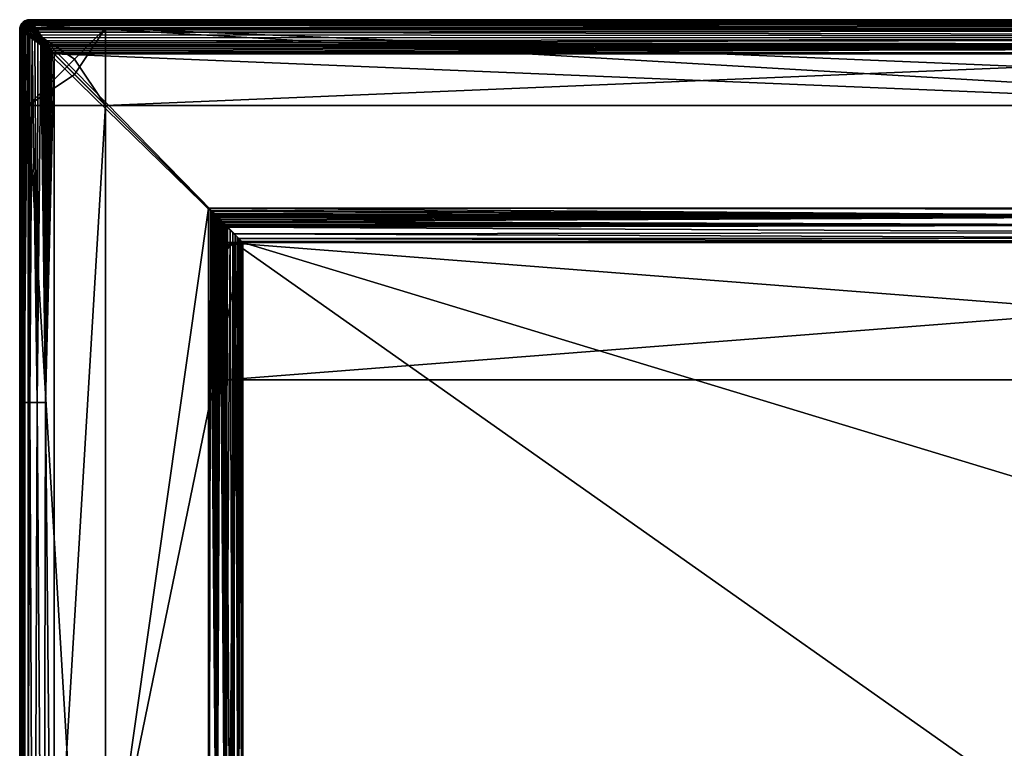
# Model space of a CAD drawing. Header units: millimetres. Extents: x -1150 to 1150, y -862 to -12.
# Tile 6 of 14: x -1150 to -576, y -437 to -12. Entities that reach past the tile are written whole.
import ezdxf

# ---------------------------------------------------------------- set-up
doc = ezdxf.new("R2010")
doc.units = ezdxf.units.MM
doc.header["$MEASUREMENT"] = 0
doc.layers.add('Default', color=7, linetype='Continuous')

msp = doc.modelspace()

# ---------------------------------------------------------------- meshes
at = {"layer": 'Default'}
mesh = msp.add_polyface(dxfattribs=at)
corners = [(-1147, -17.53, -259.95), (-1147.59, -17.53, -259.9), (-1148.15, -17.53, -259.72), (-1148.67, -17.53, -259.45), (-1149.12, -17.53, -259.07), (-1149.49, -17.53, -258.62), (-1149.77, -17.53, -258.1), (-1149.94, -17.53, -257.54), (-1150, -17.53, -256.95), (-1149.94, -16.68, -256.95), (-1149.76, -15.84, -256.95), (-1149.46, -15.04, -256.95), (-1149.05, -14.29, -256.95), (-1148.53, -13.6, -256.95), (-1147.93, -13, -256.95), (-1147.24, -12.49, -256.95), (-1146.49, -12.08, -256.95), (-1145.69, -11.78, -256.95), (-1144.85, -11.59, -256.95), (-1144, -11.53, -256.95), (-1144, -11.59, -257.54), (-1144, -11.76, -258.1), (-1144, -12.04, -258.62), (-1144, -12.41, -259.07), (-1144, -12.87, -259.45), (-1144, -13.39, -259.72), (-1144, -13.95, -259.9), (-1144, -14.53, -259.95), (-1144.59, -14.59, -259.95), (-1145.15, -14.76, -259.95), (-1145.67, -15.04, -259.95), (-1146.12, -15.41, -259.95), (-1146.49, -15.87, -259.95), (-1146.77, -16.39, -259.95), (-1146.94, -16.95, -259.95), (-1147.54, -17.3, -259.9), (-1147.47, -16.77, -259.9), (-1147.31, -16.26, -259.9), (-1147.09, -15.78, -259.9), (-1146.79, -15.33, -259.9), (-1146.43, -14.94, -259.9), (-1146.01, -14.61, -259.9), (-1145.55, -14.34, -259.9), (-1145.05, -14.14, -259.9), (-1144.53, -14.02, -259.9), (-1148.07, -17.26, -259.75), (-1147.99, -16.65, -259.75), (-1147.81, -16.07, -259.75), (-1147.55, -15.51, -259.75), (-1147.2, -15, -259.75), (-1146.79, -14.55, -259.75), (-1146.31, -14.17, -259.75), (-1145.78, -13.86, -259.75), (-1145.21, -13.63, -259.75), (-1144.61, -13.5, -259.75), (-1148.57, -17.23, -259.5), (-1148.47, -16.55, -259.5), (-1148.27, -15.89, -259.5), (-1147.98, -15.27, -259.5), (-1147.59, -14.7, -259.5), (-1147.13, -14.19, -259.5), (-1146.59, -13.76, -259.5), (-1146, -13.41, -259.5), (-1145.36, -13.16, -259.5), (-1144.69, -13.01, -259.5), (-1149.01, -17.2, -259.17), (-1148.9, -16.45, -259.17), (-1148.68, -15.73, -259.17), (-1148.36, -15.05, -259.17), (-1147.94, -14.42, -259.17), (-1147.43, -13.87, -259.17), (-1146.84, -13.4, -259.17), (-1146.19, -13.02, -259.17), (-1145.49, -12.74, -259.17), (-1144.75, -12.57, -259.17), (-1149.38, -17.17, -258.76), (-1149.27, -16.37, -258.76), (-1149.03, -15.6, -258.76), (-1148.69, -14.87, -258.76), (-1148.23, -14.19, -258.76), (-1147.68, -13.6, -258.76), (-1147.05, -13.09, -258.76), (-1146.35, -12.68, -258.76), (-1145.6, -12.38, -258.76), (-1144.81, -12.2, -258.76), (-1149.67, -17.15, -258.29), (-1149.55, -16.31, -258.29), (-1149.3, -15.49, -258.29), (-1148.94, -14.72, -258.29), (-1148.46, -14.01, -258.29), (-1147.88, -13.38, -258.29), (-1147.22, -12.85, -258.29), (-1146.48, -12.42, -258.29), (-1145.68, -12.11, -258.29), (-1144.85, -11.91, -258.29), (-1149.87, -17.14, -257.78), (-1149.75, -16.27, -257.78), (-1149.49, -15.42, -257.78), (-1149.11, -14.62, -257.78), (-1148.62, -13.89, -257.78), (-1148.02, -13.24, -257.78), (-1147.33, -12.68, -257.78), (-1146.57, -12.24, -257.78), (-1145.74, -11.91, -257.78), (-1144.88, -11.72, -257.78), (-1149.97, -17.13, -257.24), (-1149.85, -16.24, -257.24), (-1149.59, -15.38, -257.24), (-1149.2, -14.57, -257.24), (-1148.7, -13.82, -257.24), (-1148.09, -13.16, -257.24), (-1147.39, -12.6, -257.24), (-1146.61, -12.15, -257.24), (-1145.77, -11.82, -257.24), (-1144.9, -11.61, -257.24)]
mesh.append_faces([[corners[k] for k in face] for face in [(34, 0, 35, 35), (106, 105, 9, 9), (36, 45, 46, 46), (46, 37, 36, 36), (56, 45, 55, 55), (3, 55, 2, 2), (3, 65, 55, 55), (3, 4, 65, 65), (65, 4, 75, 75), (55, 66, 56, 56), (76, 85, 86, 86), (86, 77, 76, 76), (96, 85, 95, 95), (7, 95, 6, 6), (7, 105, 95, 95), (7, 8, 105, 105), (105, 8, 9, 9), (106, 9, 10, 10), (107, 10, 11, 11), (108, 11, 12, 12), (109, 12, 13, 13), (110, 13, 14, 14), (111, 14, 15, 15), (112, 15, 16, 16), (113, 16, 17, 17), (114, 17, 18, 18), (19, 114, 18, 18), (19, 20, 114, 114), (114, 20, 104, 104), (95, 106, 96, 96), (103, 94, 93, 93), (93, 102, 103, 103), (83, 94, 84, 84), (23, 84, 22, 22), (23, 74, 84, 84), (23, 24, 74, 74), (74, 24, 64, 64), (84, 73, 83, 83), (63, 54, 53, 53), (53, 62, 63, 63), (44, 28, 43, 43), (44, 27, 28, 28), (44, 26, 27, 27), (44, 54, 26, 26), (26, 54, 25, 25), (25, 54, 64, 64), (24, 25, 64, 64), (2, 45, 1, 1), (2, 55, 45, 45), (4, 5, 75, 75), (75, 5, 85, 85), (85, 5, 6, 6), (95, 85, 6, 6), (20, 21, 104, 104), (104, 21, 94, 94), (94, 21, 22, 22), (84, 94, 22, 22), (28, 29, 43, 43), (43, 29, 42, 42), (43, 54, 44, 44), (52, 41, 51, 51), (51, 62, 52, 52), (50, 41, 40, 40), (31, 40, 30, 30), (31, 39, 40, 40), (31, 32, 39, 39), (39, 32, 38, 38), (40, 49, 50, 50), (48, 37, 47, 47), (47, 58, 48, 48), (46, 57, 47, 47), (56, 67, 57, 57), (66, 77, 67, 67), (29, 30, 42, 42), (42, 30, 41, 41), (41, 30, 40, 40), (32, 33, 38, 38), (38, 33, 37, 37), (37, 33, 34, 34), (36, 34, 35, 35), (36, 37, 34, 34), (65, 76, 66, 66), (39, 48, 49, 49), (49, 58, 59, 59), (59, 50, 49, 49), (69, 58, 68, 68), (68, 79, 69, 69), (67, 58, 57, 57), (77, 68, 67, 67), (87, 78, 77, 77), (107, 106, 10, 10), (97, 86, 96, 96), (108, 107, 11, 11), (107, 96, 106, 106), (109, 108, 12, 12), (108, 97, 107, 107), (110, 109, 13, 13), (109, 98, 108, 108), (111, 110, 14, 14), (110, 99, 109, 109), (112, 111, 15, 15), (111, 100, 110, 110), (113, 112, 16, 16), (112, 101, 111, 111), (114, 113, 17, 17), (113, 102, 112, 112), (114, 103, 113, 113), (43, 52, 53, 53), (51, 60, 61, 61), (61, 70, 71, 71), (71, 62, 61, 61), (81, 70, 80, 80), (80, 91, 81, 81), (79, 70, 69, 69), (89, 78, 88, 88), (88, 99, 89, 89), (0, 1, 35, 35), (35, 1, 45, 45), (87, 98, 88, 88), (60, 69, 70, 70), (63, 72, 73, 73), (64, 73, 74, 74), (72, 81, 82, 82), (82, 73, 72, 72), (92, 81, 91, 91), (91, 102, 92, 92), (90, 101, 91, 91), (89, 80, 79, 79), (99, 90, 89, 89), (36, 35, 45, 45), (46, 47, 37, 37), (56, 46, 45, 45), (55, 65, 66, 66), (76, 75, 85, 85), (86, 87, 77, 77), (96, 86, 85, 85), (95, 105, 106, 106), (103, 104, 94, 94), (93, 92, 102, 102), (83, 93, 94, 94), (84, 74, 73, 73), (63, 64, 54, 54), (53, 52, 62, 62), (43, 53, 54, 54), (52, 42, 41, 41), (51, 61, 62, 62), (50, 51, 41, 41), (40, 39, 49, 49), (48, 38, 37, 37), (47, 57, 58, 58), (46, 56, 57, 57), (56, 66, 67, 67), (66, 76, 77, 77), (65, 75, 76, 76), (39, 38, 48, 48), (49, 48, 58, 58), (59, 60, 50, 50), (69, 59, 58, 58), (68, 78, 79, 79), (67, 68, 58, 58), (77, 78, 68, 68), (87, 88, 78, 78), (97, 87, 86, 86), (107, 97, 96, 96), (108, 98, 97, 97), (109, 99, 98, 98), (110, 100, 99, 99), (111, 101, 100, 100), (112, 102, 101, 101), (113, 103, 102, 102), (114, 104, 103, 103), (43, 42, 52, 52), (51, 50, 60, 60), (61, 60, 70, 70), (71, 72, 62, 62), (81, 71, 70, 70), (80, 90, 91, 91), (79, 80, 70, 70), (89, 79, 78, 78), (88, 98, 99, 99), (87, 97, 98, 98), (60, 59, 69, 69), (63, 62, 72, 72), (64, 63, 73, 73), (72, 71, 81, 81), (82, 83, 73, 73), (92, 82, 81, 81), (91, 101, 102, 102), (90, 100, 101, 101), (89, 90, 80, 80), (99, 100, 90, 90), (83, 82, 92, 92), (83, 92, 93, 93)]])
mesh = msp.add_polyface(dxfattribs=at)
corners = [(-1144, -11.53, 530.05), (-1145.55, -11.74, 530.05), (-1147, -12.34, 530.05), (-1148.24, -13.29, 530.05), (-1149.2, -14.53, 530.05), (-1149.8, -15.98, 530.05), (-1150, -17.53, 530.05), (-1149.92, -17.59, 531.84), (-1149.67, -17.77, 533.69), (-1149.23, -18.07, 535.55), (-1148.6, -18.52, 537.41), (-1147.77, -19.1, 539.23), (-1146.74, -19.82, 540.99), (-1145.53, -20.66, 542.65), (-1144.14, -21.63, 544.19), (-1142.61, -22.71, 545.57), (-1140.94, -23.87, 546.79), (-1139.19, -25.1, 547.81), (-1137.36, -26.38, 548.64), (-1135.5, -27.68, 549.28), (-1133.64, -28.99, 549.71), (-1131.8, -30.28, 549.97), (-1130, -31.53, 550.05), (-1131.26, -29.74, 549.97), (-1132.55, -27.89, 549.71), (-1133.85, -26.03, 549.28), (-1135.15, -24.17, 548.64), (-1136.43, -22.35, 547.81), (-1137.66, -20.59, 546.79), (-1138.82, -18.93, 545.57), (-1139.9, -17.39, 544.19), (-1140.87, -16.01, 542.65), (-1141.72, -14.79, 540.99), (-1142.44, -13.77, 539.23), (-1143.02, -12.94, 537.41), (-1143.46, -12.31, 535.55), (-1143.77, -11.87, 533.69), (-1143.94, -11.61, 531.84), (-1132.55, -29.49, 549.88), (-1144.77, -11.77, 532.67), (-1144.39, -12.29, 535.25), (-1143.77, -13.12, 537.72), (-1142.93, -14.27, 540.06), (-1141.87, -15.71, 542.21), (-1140.61, -17.4, 544.16), (-1139.16, -19.34, 545.87), (-1137.56, -21.49, 547.33), (-1135.8, -23.83, 548.5), (-1133.92, -26.33, 549.36), (-1131.97, -28.92, 549.87), (-1146.39, -12.28, 532.81), (-1145.93, -12.83, 535.51), (-1145.2, -13.71, 538.06), (-1144.2, -14.89, 540.42), (-1142.98, -16.35, 542.56), (-1141.56, -18.03, 544.47), (-1139.95, -19.93, 546.12), (-1138.18, -22.01, 547.5), (-1136.26, -24.25, 548.6), (-1134.22, -26.62, 549.4), (-1132.12, -29.07, 549.89), (-1147.81, -13.23, 532.87), (-1147.29, -13.77, 535.62), (-1146.46, -14.62, 538.2), (-1145.35, -15.77, 540.57), (-1144, -17.16, 542.71), (-1142.43, -18.78, 544.59), (-1140.68, -20.58, 546.21), (-1138.76, -22.55, 547.57), (-1136.7, -24.67, 548.64), (-1134.51, -26.91, 549.42), (-1132.27, -29.21, 549.89), (-1148.89, -14.5, 532.85), (-1148.34, -14.98, 535.57), (-1147.46, -15.77, 538.14), (-1146.29, -16.81, 540.51), (-1144.85, -18.1, 542.65), (-1143.19, -19.59, 544.54), (-1141.33, -21.26, 546.18), (-1139.29, -23.1, 547.54), (-1137.11, -25.08, 548.62), (-1134.79, -27.19, 549.42), (-1132.41, -29.35, 549.89), (-1149.59, -16.03, 532.74), (-1149.06, -16.44, 535.38), (-1148.19, -17.11, 537.89), (-1147.02, -18.03, 540.24), (-1145.57, -19.16, 542.39), (-1143.86, -20.5, 544.32), (-1141.94, -22.01, 546), (-1139.81, -23.7, 547.42), (-1137.52, -25.52, 548.55), (-1135.07, -27.48, 549.38)]
mesh.append_faces([[corners[k] for k in face] for face in [(0, 1, 37, 37), (37, 1, 39, 39), (36, 39, 40, 40), (35, 40, 41, 41), (34, 41, 33, 33), (34, 35, 41, 41), (39, 1, 50, 50), (48, 25, 47, 47), (51, 61, 62, 62), (62, 52, 51, 51), (73, 61, 72, 72), (4, 72, 3, 3), (4, 83, 72, 72), (4, 5, 83, 83), (83, 5, 7, 7), (8, 83, 7, 7), (8, 84, 83, 83), (8, 9, 84, 84), (84, 9, 85, 85), (72, 84, 73, 73), (74, 86, 75, 75), (75, 63, 74, 74), (76, 86, 87, 87), (13, 87, 12, 12), (13, 88, 87, 87), (13, 14, 88, 88), (88, 14, 15, 15), (89, 15, 16, 16), (90, 16, 17, 17), (91, 17, 18, 18), (19, 91, 18, 18), (19, 92, 91, 91), (19, 20, 92, 92), (92, 20, 38, 38), (82, 38, 22, 22), (3, 61, 2, 2), (3, 72, 61, 61), (5, 6, 7, 7), (9, 10, 85, 85), (85, 10, 11, 11), (86, 11, 12, 12), (87, 86, 12, 12), (20, 21, 38, 38), (38, 21, 22, 22), (22, 23, 49, 49), (22, 49, 60, 60), (22, 60, 71, 71), (22, 71, 82, 82), (26, 47, 25, 25), (26, 27, 47, 47), (47, 27, 46, 46), (87, 77, 76, 76), (57, 45, 56, 56), (56, 68, 57, 57), (55, 45, 44, 44), (31, 44, 30, 30), (31, 43, 44, 44), (31, 32, 43, 43), (43, 32, 42, 42), (44, 54, 55, 55), (53, 41, 52, 52), (64, 52, 63, 63), (65, 75, 76, 76), (66, 78, 67, 67), (55, 67, 56, 56), (54, 66, 55, 55), (53, 43, 42, 42), (27, 28, 46, 46), (46, 28, 45, 45), (45, 28, 29, 29), (30, 45, 29, 29), (30, 44, 45, 45), (32, 33, 42, 42), (42, 33, 41, 41), (35, 36, 40, 40), (36, 37, 39, 39), (64, 54, 53, 53), (40, 50, 51, 51), (24, 25, 48, 48), (41, 51, 52, 52), (24, 49, 23, 23), (24, 48, 49, 49), (49, 59, 60, 60), (47, 57, 58, 58), (58, 48, 47, 47), (69, 57, 68, 68), (68, 80, 69, 69), (67, 79, 68, 68), (78, 90, 79, 79), (88, 15, 89, 89), (77, 89, 78, 78), (59, 69, 70, 70), (70, 60, 59, 59), (81, 69, 80, 80), (80, 92, 81, 81), (90, 17, 91, 91), (79, 91, 80, 80), (63, 73, 74, 74), (74, 84, 85, 85), (66, 76, 77, 77), (71, 81, 82, 82), (1, 2, 50, 50), (50, 2, 61, 61), (86, 85, 11, 11), (90, 89, 16, 16), (51, 50, 61, 61), (62, 63, 52, 52), (73, 62, 61, 61), (72, 83, 84, 84), (74, 85, 86, 86), (75, 64, 63, 63), (76, 75, 86, 86), (87, 88, 77, 77), (57, 46, 45, 45), (56, 67, 68, 68), (55, 56, 45, 45), (44, 43, 54, 54), (53, 42, 41, 41), (64, 53, 52, 52), (65, 64, 75, 75), (66, 77, 78, 78), (55, 66, 67, 67), (54, 65, 66, 66), (53, 54, 43, 43), (64, 65, 54, 54), (40, 39, 50, 50), (41, 40, 51, 51), (49, 48, 59, 59), (47, 46, 57, 57), (58, 59, 48, 48), (69, 58, 57, 57), (68, 79, 80, 80), (67, 78, 79, 79), (78, 89, 90, 90), (77, 88, 89, 89), (59, 58, 69, 69), (70, 71, 60, 60), (81, 70, 69, 69), (80, 91, 92, 92), (79, 90, 91, 91), (63, 62, 73, 73), (74, 73, 84, 84), (66, 65, 76, 76), (71, 70, 81, 81), (82, 81, 92, 92), (82, 92, 38, 38)]])
mesh = msp.add_polyface(dxfattribs=at)
corners = [(-1144, -11.53, 530.05), (-1144, -11.53, -256.95), (-1145.85, -11.83, -256.95), (-1147.53, -12.68, -256.95), (-1148.85, -14.01, -256.95), (-1149.71, -15.68, -256.95), (-1150, -17.53, -256.95), (-1150, -17.53, 530.05), (-1149.71, -15.68, 530.05), (-1148.85, -14.01, 530.05), (-1147.53, -12.68, 530.05), (-1145.85, -11.83, 530.05), (-1145.46, -11.72, -24.21), (-1146.93, -12.3, -24.21), (-1148.24, -13.29, -24.21), (-1149.23, -14.6, -24.21), (-1149.82, -16.07, -24.21)]
mesh.append_faces([[corners[k] for k in face] for face in [(11, 0, 12, 12), (13, 12, 2, 2), (3, 13, 2, 2), (3, 14, 13, 13), (3, 4, 14, 14), (14, 4, 15, 15), (9, 15, 8, 8), (9, 14, 15, 15), (9, 10, 14, 14), (14, 10, 13, 13), (13, 10, 11, 11), (12, 13, 11, 11), (0, 1, 12, 12), (12, 1, 2, 2), (4, 5, 15, 15), (15, 5, 16, 16), (8, 16, 7, 7), (8, 15, 16, 16), (5, 6, 16, 16), (16, 6, 7, 7)]])
mesh = msp.add_polyface(dxfattribs=at)
corners = [(1144, -14.53, -259.95), (-1144, -14.53, -259.95), (-1144.59, -14.59, -259.95), (-1145.15, -14.76, -259.95), (-1145.67, -15.04, -259.95), (-1146.12, -15.41, -259.95), (-1146.49, -15.87, -259.95), (-1146.77, -16.39, -259.95), (-1146.94, -16.95, -259.95), (-1147, -17.53, -259.95), (-1147, -760.28, -259.95), (-1146.08, -760.82, -259.95), (-1145.1, -761.21, -259.95), (-1144.06, -761.45, -259.95), (-1143, -761.53, -259.95), (-1027, -761.53, -259.95), (-1025.63, -761.4, -259.95), (-1024.32, -761, -259.95), (-1023.11, -760.36, -259.95), (-1022.05, -759.48, -259.95), (-1021.18, -758.42, -259.95), (-1020.53, -757.21, -259.95), (-1020.13, -755.9, -259.95), (-1020, -754.53, -259.95), (-1020, -141.53, -259.95), (1030, -141.53, -259.95), (1030, -754.53, -259.95), (1030.13, -755.9, -259.95), (1030.53, -757.21, -259.95), (1031.18, -758.42, -259.95), (1032.05, -759.48, -259.95), (1033.11, -760.36, -259.95), (1034.32, -761, -259.95), (1035.63, -761.4, -259.95), (1037, -761.53, -259.95), (1143, -761.53, -259.95), (1144.06, -761.45, -259.95), (1145.1, -761.21, -259.95), (1146.08, -760.82, -259.95), (1147, -760.28, -259.95), (1147, -17.53, -259.95), (1146.94, -16.95, -259.95), (1146.77, -16.39, -259.95), (1146.49, -15.87, -259.95), (1146.12, -15.41, -259.95), (1145.67, -15.04, -259.95), (1145.15, -14.76, -259.95), (1144.59, -14.59, -259.95)]
mesh.append_faces([[corners[k] for k in face] for face in [(9, 24, 1, 1), (8, 1, 7, 7), (8, 9, 1, 1), (2, 3, 1, 1), (1, 3, 4, 4), (5, 1, 4, 4), (5, 6, 1, 1), (1, 6, 7, 7), (9, 10, 24, 24), (24, 10, 23, 23), (23, 10, 18, 18), (22, 18, 21, 21), (22, 23, 18, 18), (10, 11, 18, 18), (18, 11, 17, 17), (17, 11, 12, 12), (16, 12, 13, 13), (15, 13, 14, 14), (15, 16, 13, 13), (16, 17, 12, 12), (19, 20, 18, 18), (18, 20, 21, 21), (24, 25, 1, 1), (1, 25, 0, 0), (0, 25, 40, 40), (41, 0, 40, 40), (41, 42, 0, 0), (0, 42, 43, 43), (44, 0, 43, 43), (44, 45, 0, 0), (0, 45, 46, 46), (47, 0, 46, 46), (40, 25, 39, 39), (39, 25, 26, 26), (31, 26, 27, 27), (28, 31, 27, 27), (28, 29, 31, 31), (31, 29, 30, 30), (34, 35, 33, 33), (33, 35, 37, 37), (32, 37, 38, 38), (31, 38, 39, 39), (26, 31, 39, 39), (32, 33, 37, 37), (35, 36, 37, 37), (38, 31, 32, 32)]])
mesh = msp.add_polyface(dxfattribs=at)
corners = [(-1145, -61.53, -419.95), (-1100, -61.53, -419.95), (-1100, -16.53, -419.95), (-1145, -16.53, -419.95), (-1118.11, -43.42, -419.95)]
mesh.append_faces([[corners[k] for k in face] for face in [(3, 0, 4, 4), (2, 4, 1, 1), (2, 3, 4, 4), (4, 0, 1, 1)]])
mesh = msp.add_polyface(dxfattribs=at)
corners = [(-1145, -16.53, -259.95), (-1145, -61.53, -259.95), (-1145, -61.53, -419.95), (-1145, -16.53, -419.95)]
mesh.append_faces([[corners[k] for k in face] for face in [(1, 2, 0, 0), (0, 2, 3, 3)]])
mesh = msp.add_polyface(dxfattribs=at)
corners = [(-1100, -16.53, -259.95), (-1145, -16.53, -259.95), (-1145, -16.53, -419.95), (-1100, -16.53, -419.95), (-1130, -16.53, -377), (-1115, -16.53, -377)]
mesh.append_faces([[corners[k] for k in face] for face in [(3, 0, 5, 5), (4, 5, 1, 1), (2, 4, 1, 1), (2, 3, 4, 4), (4, 3, 5, 5), (1, 5, 0, 0)]])
mesh = msp.add_polyface(dxfattribs=at)
corners = [(-1145, -61.53, -259.95), (-1145, -16.53, -259.95), (-1100, -16.53, -259.95), (-1100, -61.53, -259.95), (-1118.11, -34.64, -259.95)]
mesh.append_faces([[corners[k] for k in face] for face in [(3, 0, 4, 4), (2, 4, 1, 1), (2, 3, 4, 4), (4, 0, 1, 1)]])
mesh = msp.add_polyface(dxfattribs=at)
corners = [(-1144, -14.53, -259.95), (-1144, -13.61, -259.81), (-1144, -12.77, -259.38), (-1144, -12.11, -258.72), (-1144, -11.68, -257.88), (-1144, -11.53, -256.95), (1144, -11.53, -256.95), (1144, -11.68, -257.88), (1144, -12.11, -258.72), (1144, -12.77, -259.38), (1144, -13.61, -259.81), (1144, -14.53, -259.95), (-467.27, -13.8, -259.86), (-467.27, -13.07, -259.57), (-467.27, -12.41, -259.07), (-467.27, -11.92, -258.42), (-467.27, -11.62, -257.68)]
mesh.append_faces([[corners[k] for k in face] for face in [(11, 0, 12, 12), (10, 12, 13, 13), (9, 13, 14, 14), (8, 14, 15, 15), (7, 15, 16, 16), (6, 16, 5, 5), (6, 7, 16, 16), (5, 16, 4, 4), (4, 16, 15, 15), (3, 15, 14, 14), (2, 14, 13, 13), (1, 13, 12, 12), (0, 1, 12, 12), (2, 3, 14, 14), (3, 4, 15, 15), (7, 8, 15, 15), (8, 9, 14, 14), (9, 10, 13, 13), (10, 11, 12, 12), (13, 1, 2, 2)]])
mesh = msp.add_polyface(dxfattribs=at)
corners = [(1144, -11.53, 530.05), (-1144, -11.53, 530.05), (-1143.93, -11.63, 532), (-1143.73, -11.92, 533.95), (-1143.4, -12.39, 535.84), (-1142.93, -13.06, 537.7), (-1142.35, -13.89, 539.46), (-1141.64, -14.9, 541.16), (-1140.83, -16.06, 542.71), (-1139.9, -17.39, 544.19), (-1138.9, -18.82, 545.48), (-1137.78, -20.42, 546.68), (-1136.64, -22.05, 547.66), (-1135.36, -23.88, 548.52), (-1134.73, -24.77, 548.87), (-1134.06, -25.73, 549.19), (-1133.42, -26.64, 549.44), (-1132.73, -27.63, 549.66), (-1132.09, -28.55, 549.82), (-1131.37, -29.57, 549.95), (-1130.8, -30.39, 550.01), (-1130, -31.53, 550.05), (1130, -31.53, 550.05), (1130.8, -30.39, 550.01), (1131.37, -29.57, 549.95), (1132.09, -28.55, 549.82), (1132.73, -27.63, 549.66), (1133.42, -26.64, 549.44), (1134.06, -25.73, 549.19), (1134.73, -24.77, 548.87), (1135.36, -23.88, 548.52), (1138.9, -18.82, 545.48), (1141.64, -14.9, 541.16), (1143.4, -12.39, 535.84), (455.29, -14.09, 539.83), (455.29, -12.14, 534.93), (455.29, -17.39, 544.19), (455.29, -21.75, 547.49), (455.29, -26.65, 549.44)]
mesh.append_faces([[corners[k] for k in face] for face in [(1, 2, 0, 0), (0, 2, 35, 35), (33, 35, 34, 34), (32, 34, 36, 36), (31, 36, 37, 37), (30, 37, 38, 38), (29, 38, 28, 28), (29, 30, 38, 38), (2, 3, 35, 35), (35, 3, 4, 4), (5, 35, 4, 4), (5, 34, 35, 35), (5, 6, 34, 34), (34, 6, 7, 7), (8, 34, 7, 7), (8, 36, 34, 34), (8, 9, 36, 36), (36, 9, 10, 10), (37, 10, 11, 11), (12, 37, 11, 11), (12, 13, 37, 37), (37, 13, 14, 14), (38, 14, 15, 15), (16, 38, 15, 15), (16, 17, 38, 38), (38, 17, 18, 18), (19, 38, 18, 18), (19, 20, 38, 38), (38, 20, 22, 22), (23, 38, 22, 22), (23, 24, 38, 38), (38, 24, 25, 25), (26, 38, 25, 25), (26, 27, 38, 38), (38, 27, 28, 28), (20, 21, 22, 22), (30, 31, 37, 37), (31, 32, 36, 36), (32, 33, 34, 34), (33, 0, 35, 35), (37, 36, 10, 10), (38, 37, 14, 14)]])
mesh = msp.add_polyface(dxfattribs=at)
corners = [(1144, -11.53, 530.05), (-1144, -11.53, 530.05), (-1144, -11.53, -256.95), (1144, -11.53, -256.95)]
mesh.append_faces([[corners[k] for k in face] for face in [(0, 1, 3, 3), (3, 1, 2, 2)]])
mesh = msp.add_polyface(dxfattribs=at)
corners = [(-1100, -16.53, -259.95), (-1100, -16.53, -304.95), (-1100, -61.53, -304.95), (-1100, -61.53, -259.95), (-1100, -34.64, -286.84)]
mesh.append_faces([[corners[k] for k in face] for face in [(3, 0, 4, 4), (2, 4, 1, 1), (2, 3, 4, 4), (4, 0, 1, 1)]])
mesh = msp.add_polyface(dxfattribs=at)
corners = [(-22.5, -16.53, -304.95), (-1100, -16.53, -304.95), (-1100, -61.53, -304.95), (-22.5, -61.53, -304.95)]
mesh.append_faces([[corners[k] for k in face] for face in [(0, 1, 3, 3), (3, 1, 2, 2)]])
mesh = msp.add_polyface(dxfattribs=at)
corners = [(-22.5, -61.53, -259.95), (-1100, -61.53, -259.95), (-1100, -16.53, -259.95), (-22.5, -16.53, -259.95)]
mesh.append_faces([[corners[k] for k in face] for face in [(0, 1, 3, 3), (3, 1, 2, 2)]])
mesh = msp.add_polyface(dxfattribs=at)
corners = [(-22.5, -16.53, -259.95), (-1100, -16.53, -259.95), (-1100, -16.53, -304.95), (-22.5, -16.53, -304.95)]
mesh.append_faces([[corners[k] for k in face] for face in [(0, 1, 3, 3), (3, 1, 2, 2)]])
mesh = msp.add_polyface(dxfattribs=at)
corners = [(-1100, -61.53, -259.95), (-1100, -16.53, -259.95), (-1100, -16.53, -419.95), (-1100, -61.53, -419.95)]
mesh.append_faces([[corners[k] for k in face] for face in [(1, 2, 0, 0), (0, 2, 3, 3)]])
mesh = msp.add_polyface(dxfattribs=at)
corners = [(-1147, -760.28, -259.95), (-1147.37, -760.01, -259.93), (-1147.73, -759.7, -259.86), (-1148.05, -759.39, -259.76), (-1148.35, -759.04, -259.63), (-1148.62, -758.71, -259.48), (-1148.87, -758.34, -259.3), (-1149.09, -757.99, -259.11), (-1149.29, -757.61, -258.89), (-1149.45, -757.25, -258.68), (-1149.6, -756.86, -258.44), (-1149.9, -755.73, -257.73), (-1150, -754.53, -256.95), (-1150, -17.53, -256.95), (-1149.85, -17.53, -257.88), (-1149.43, -17.53, -258.72), (-1148.76, -17.53, -259.38), (-1147.93, -17.53, -259.81), (-1147, -17.53, -259.95), (-1147.73, -542.36, -259.86), (-1148.47, -542.36, -259.57), (-1149.12, -542.36, -259.07), (-1149.62, -542.36, -258.42), (-1149.91, -542.36, -257.68)]
mesh.append_faces([[corners[k] for k in face] for face in [(18, 0, 19, 19), (17, 19, 20, 20), (16, 20, 21, 21), (15, 21, 22, 22), (14, 22, 23, 23), (13, 23, 12, 12), (13, 14, 23, 23), (0, 1, 19, 19), (19, 1, 2, 2), (3, 19, 2, 2), (3, 20, 19, 19), (3, 4, 20, 20), (20, 4, 5, 5), (6, 20, 5, 5), (6, 21, 20, 20), (6, 7, 21, 21), (21, 7, 8, 8), (9, 21, 8, 8), (9, 22, 21, 21), (9, 10, 22, 22), (22, 10, 23, 23), (23, 10, 11, 11), (12, 23, 11, 11), (14, 15, 22, 22), (15, 16, 21, 21), (16, 17, 20, 20), (17, 18, 19, 19)]])
mesh = msp.add_polyface(dxfattribs=at)
corners = [(-1130, -754.53, 550.05), (-1130, -31.53, 550.05), (-1131.14, -30.73, 550.01), (-1131.96, -30.16, 549.95), (-1132.99, -29.44, 549.82), (-1133.9, -28.8, 549.66), (-1134.89, -28.11, 549.44), (-1135.81, -27.47, 549.19), (-1136.76, -26.8, 548.87), (-1137.65, -26.18, 548.52), (-1139.48, -24.9, 547.66), (-1141.11, -23.76, 546.68), (-1142.72, -22.63, 545.48), (-1144.14, -21.63, 544.19), (-1145.48, -20.7, 542.71), (-1146.63, -19.89, 541.16), (-1147.65, -19.18, 539.46), (-1148.48, -18.6, 537.7), (-1149.62, -17.8, 533.95), (-1150, -17.53, 530.05), (-1150, -754.53, 530.05), (-1149.02, -754.53, 536.23), (-1146.18, -754.53, 541.8), (-1141.76, -754.53, 546.23), (-1136.18, -754.53, 549.07), (-1134.88, -234.88, 549.44), (-1139.78, -234.88, 547.49), (-1144.14, -234.88, 544.19), (-1147.45, -234.88, 539.83), (-1149.4, -234.88, 534.93)]
mesh.append_faces([[corners[k] for k in face] for face in [(24, 0, 25, 25), (26, 25, 9, 9), (10, 26, 9, 9), (10, 11, 26, 26), (26, 11, 12, 12), (27, 12, 13, 13), (14, 27, 13, 13), (14, 28, 27, 27), (14, 15, 28, 28), (28, 15, 16, 16), (17, 28, 16, 16), (17, 29, 28, 28), (17, 18, 29, 29), (29, 18, 19, 19), (20, 29, 19, 19), (20, 21, 29, 29), (29, 21, 28, 28), (28, 21, 22, 22), (27, 22, 23, 23), (26, 23, 24, 24), (25, 26, 24, 24), (0, 1, 25, 25), (25, 1, 2, 2), (3, 25, 2, 2), (3, 4, 25, 25), (25, 4, 5, 5), (6, 25, 5, 5), (6, 7, 25, 25), (25, 7, 8, 8), (9, 25, 8, 8), (12, 27, 26, 26), (26, 27, 23, 23), (27, 28, 22, 22)]])
mesh = msp.add_polyface(dxfattribs=at)
corners = [(-1150, -17.53, 530.05), (-1150, -754.53, 530.05), (-1150, -754.53, -256.95), (-1150, -17.53, -256.95)]
mesh.append_faces([[corners[k] for k in face] for face in [(1, 2, 0, 0), (0, 2, 3, 3)]])
mesh = msp.add_polyface(dxfattribs=at)
corners = [(1050, -121.53, 550.05), (1050, -754.53, 550.05), (1130, -754.53, 550.05), (1130, -31.53, 550.05), (-1130, -31.53, 550.05), (-1130, -754.53, 550.05), (-1040, -754.53, 550.05), (-1040, -121.53, 550.05)]
mesh.append_faces([[corners[k] for k in face] for face in [(1, 2, 0, 0), (0, 2, 3, 3), (4, 0, 3, 3), (4, 7, 0, 0), (4, 5, 7, 7), (7, 5, 6, 6)]])
mesh = msp.add_polyface(dxfattribs=at)
corners = [(-1145, -61.53, -304.95), (-1145, -61.53, -259.95), (-1100, -61.53, -259.95), (-1100, -61.53, -304.95), (-1118.11, -61.53, -278.06)]
mesh.append_faces([[corners[k] for k in face] for face in [(3, 0, 4, 4), (2, 4, 1, 1), (2, 3, 4, 4), (4, 0, 1, 1)]])
mesh = msp.add_polyface(dxfattribs=at)
corners = [(-1145, -811.53, -259.95), (-1145, -61.53, -259.95), (-1100, -61.53, -259.95), (-1100, -811.53, -259.95)]
mesh.append_faces([[corners[k] for k in face] for face in [(0, 1, 3, 3), (3, 1, 2, 2)]])
mesh = msp.add_polyface(dxfattribs=at)
corners = [(-1100, -811.53, -304.95), (-1100, -61.53, -304.95), (-1145, -61.53, -304.95), (-1145, -811.53, -304.95)]
mesh.append_faces([[corners[k] for k in face] for face in [(0, 1, 3, 3), (3, 1, 2, 2)]])
mesh = msp.add_polyface(dxfattribs=at)
corners = [(-1145, -811.53, -304.95), (-1145, -61.53, -304.95), (-1145, -61.53, -259.95), (-1145, -811.53, -259.95)]
mesh.append_faces([[corners[k] for k in face] for face in [(0, 1, 3, 3), (3, 1, 2, 2)]])
mesh = msp.add_polyface(dxfattribs=at)
corners = [(-1145, -61.53, -259.95), (-1100, -61.53, -259.95), (-1100, -61.53, -419.95), (-1145, -61.53, -419.95)]
mesh.append_faces([[corners[k] for k in face] for face in [(1, 2, 0, 0), (0, 2, 3, 3)]])
mesh = msp.add_polyface(dxfattribs=at)
corners = [(-22.5, -61.53, -304.95), (-1100, -61.53, -304.95), (-1100, -61.53, -259.95), (-22.5, -61.53, -259.95)]
mesh.append_faces([[corners[k] for k in face] for face in [(0, 1, 3, 3), (3, 1, 2, 2)]])
mesh = msp.add_polyface(dxfattribs=at)
corners = [(-1100, -811.53, -259.95), (-1100, -61.53, -259.95), (-1100, -61.53, -304.95), (-1100, -811.53, -304.95)]
mesh.append_faces([[corners[k] for k in face] for face in [(0, 1, 3, 3), (3, 1, 2, 2)]])
mesh = msp.add_polyface(dxfattribs=at)
corners = [(-1040, -121.53, 550.05), (-1038.86, -122.68, 550.01), (-1038.04, -123.49, 549.95), (-1037.01, -124.52, 549.82), (-1036.1, -125.44, 549.66), (-1035.11, -126.42, 549.44), (-1034.19, -127.34, 549.19), (-1033.24, -128.29, 548.87), (-1032.35, -129.19, 548.52), (-1031.43, -130.1, 548.12), (-1030.57, -130.96, 547.69), (-1029.71, -131.83, 547.2), (-1028.89, -132.65, 546.68), (-1025.17, -136.37, 543.46), (-1022.35, -139.18, 539.46), (-1020.6, -140.94, 534.9), (-1020, -141.53, 530.05), (1030, -141.53, 530.05), (1030.1, -141.44, 532), (1030.38, -141.15, 533.95), (1030.86, -140.68, 535.84), (1031.52, -140.01, 537.7), (1032.35, -139.18, 539.46), (1033.37, -138.16, 541.16), (1034.52, -137.01, 542.71), (1035.86, -135.68, 544.19), (1037.28, -134.25, 545.48), (1038.89, -132.65, 546.68), (1039.71, -131.83, 547.2), (1040.57, -130.96, 547.69), (1041.43, -130.1, 548.12), (1042.35, -129.19, 548.52), (1043.24, -128.29, 548.87), (1044.19, -127.34, 549.19), (1045.11, -126.42, 549.44), (1046.1, -125.44, 549.66), (1048.04, -123.49, 549.95), (1050, -121.53, 550.05), (-410.92, -126.41, 549.44), (-410.92, -131.31, 547.49), (-410.92, -135.68, 544.19), (-410.92, -138.98, 539.83), (-410.92, -140.93, 534.93)]
mesh.append_faces([[corners[k] for k in face] for face in [(1, 38, 0, 0), (1, 2, 38, 38), (38, 2, 3, 3), (4, 38, 3, 3), (4, 5, 38, 38), (38, 5, 6, 6), (7, 38, 6, 6), (7, 8, 38, 38), (38, 8, 39, 39), (32, 39, 31, 31), (32, 38, 39, 39), (32, 33, 38, 38), (38, 33, 34, 34), (35, 38, 34, 34), (35, 36, 38, 38), (38, 36, 0, 0), (0, 36, 37, 37), (8, 9, 39, 39), (39, 9, 10, 10), (11, 39, 10, 10), (11, 12, 39, 39), (39, 12, 40, 40), (26, 40, 25, 25), (26, 39, 40, 40), (26, 27, 39, 39), (39, 27, 28, 28), (29, 39, 28, 28), (29, 30, 39, 39), (39, 30, 31, 31), (12, 13, 40, 40), (40, 13, 41, 41), (24, 41, 23, 23), (24, 40, 41, 41), (24, 25, 40, 40), (13, 14, 41, 41), (41, 14, 42, 42), (21, 42, 20, 20), (21, 41, 42, 42), (21, 22, 41, 41), (41, 22, 23, 23), (14, 15, 42, 42), (42, 15, 16, 16), (18, 16, 17, 17), (18, 42, 16, 16), (18, 19, 42, 42), (42, 19, 20, 20)]])
mesh = msp.add_polyface(dxfattribs=at)
corners = [(-1040, -121.53, 550.05), (-1040, -754.53, 550.05), (-1033.82, -754.53, 549.07), (-1028.24, -754.53, 546.23), (-1023.82, -754.53, 541.8), (-1020.98, -754.53, 536.23), (-1020, -754.53, 530.05), (-1020, -141.53, 530.05), (-1020.1, -141.44, 532), (-1020.38, -141.15, 533.95), (-1020.86, -140.68, 535.84), (-1021.52, -140.01, 537.7), (-1022.35, -139.18, 539.46), (-1023.37, -138.16, 541.16), (-1024.52, -137.01, 542.71), (-1025.86, -135.68, 544.19), (-1027.28, -134.25, 545.48), (-1028.89, -132.65, 546.68), (-1029.71, -131.83, 547.2), (-1030.57, -130.96, 547.69), (-1031.43, -130.1, 548.12), (-1032.35, -129.19, 548.52), (-1033.24, -128.29, 548.87), (-1034.19, -127.34, 549.19), (-1035.11, -126.42, 549.44), (-1036.1, -125.44, 549.66), (-1037.01, -124.52, 549.82), (-1038.04, -123.49, 549.95), (-1038.86, -122.68, 550.01), (-1035.12, -564.18, 549.44), (-1030.22, -564.18, 547.49), (-1025.86, -564.18, 544.19), (-1022.55, -564.18, 539.83), (-1020.6, -564.18, 534.93)]
mesh.append_faces([[corners[k] for k in face] for face in [(0, 1, 28, 28), (28, 1, 29, 29), (27, 29, 26, 26), (27, 28, 29, 29), (1, 2, 29, 29), (29, 2, 30, 30), (22, 30, 21, 21), (22, 29, 30, 30), (22, 23, 29, 29), (29, 23, 24, 24), (25, 29, 24, 24), (25, 26, 29, 29), (2, 3, 30, 30), (30, 3, 31, 31), (16, 31, 15, 15), (16, 30, 31, 31), (16, 17, 30, 30), (30, 17, 18, 18), (19, 30, 18, 18), (19, 20, 30, 30), (30, 20, 21, 21), (3, 4, 31, 31), (31, 4, 32, 32), (14, 32, 13, 13), (14, 31, 32, 32), (14, 15, 31, 31), (4, 5, 32, 32), (32, 5, 33, 33), (11, 33, 10, 10), (11, 32, 33, 33), (11, 12, 32, 32), (32, 12, 13, 13), (5, 6, 33, 33), (33, 6, 8, 8), (9, 33, 8, 8), (9, 10, 33, 33), (6, 7, 8, 8)]])
mesh = msp.add_polyface(dxfattribs=at)
corners = [(1020, -761.53, -259.95), (1020, -141.53, -259.95), (-1020, -141.53, -259.95), (-1020, -761.53, -259.95), (-1147, -761.53, -259.95), (-1147, -856.53, -259.95), (-1146.96, -856.92, -259.95), (-1146.85, -857.3, -259.95), (-1146.66, -857.65, -259.95), (-1146.41, -857.95, -259.95), (-1146.11, -858.2, -259.95), (-1145.77, -858.38, -259.95), (-1145.39, -858.5, -259.95), (-1145, -858.53, -259.95), (1145, -858.53, -259.95), (1145.39, -858.5, -259.95), (1145.77, -858.38, -259.95), (1146.11, -858.2, -259.95), (1146.41, -857.95, -259.95), (1146.66, -857.65, -259.95), (1146.85, -857.3, -259.95), (1146.96, -856.92, -259.95), (1147, -856.53, -259.95), (1147, -761.53, -259.95)]
mesh.append_faces([[corners[k] for k in face] for face in [(1, 2, 0, 0), (0, 2, 3, 3), (14, 3, 13, 13), (14, 0, 3, 3), (14, 22, 0, 0), (14, 21, 22, 22), (14, 20, 21, 21), (14, 19, 20, 20), (14, 18, 19, 19), (14, 17, 18, 18), (14, 16, 17, 17), (14, 15, 16, 16), (4, 5, 3, 3), (3, 5, 13, 13), (13, 5, 6, 6), (7, 13, 6, 6), (7, 8, 13, 13), (13, 8, 9, 9), (10, 13, 9, 9), (10, 11, 13, 13), (13, 11, 12, 12), (22, 23, 0, 0)]])
mesh = msp.add_polyface(dxfattribs=at)
corners = [(1130, -841.53, -129.95), (-1130, -841.53, -129.95), (-1130, -761.53, -129.95), (-1020, -761.53, -129.95), (-1020, -141.53, -129.95), (1020, -141.53, -129.95), (1020, -764.53, -129.95), (1130, -764.53, -129.95)]
mesh.append_faces([[corners[k] for k in face] for face in [(7, 0, 6, 6), (6, 0, 1, 1), (3, 1, 2, 2), (3, 6, 1, 1), (3, 5, 6, 6), (3, 4, 5, 5)]])
mesh = msp.add_polyface(dxfattribs=at)
corners = [(-1030, -141.53, 240.05), (-1030, -221.53, 240.05), (-1030, -221.53, 0.05), (-1030, -141.53, 0.05)]
mesh.append_faces([[corners[k] for k in face] for face in [(1, 2, 0, 0), (0, 2, 3, 3)]])
mesh = msp.add_polyface(dxfattribs=at)
corners = [(0, -141.53, 0.05), (-1030, -141.53, 0.05), (-1030, -221.53, 0.05), (0, -221.53, 0.05)]
mesh.append_faces([[corners[k] for k in face] for face in [(0, 1, 3, 3), (3, 1, 2, 2)]])
mesh = msp.add_polyface(dxfattribs=at)
corners = [(0, -221.53, 240.05), (-1030, -221.53, 240.05), (-1030, -141.53, 240.05), (0, -141.53, 240.05)]
mesh.append_faces([[corners[k] for k in face] for face in [(0, 1, 3, 3), (3, 1, 2, 2)]])
mesh = msp.add_polyface(dxfattribs=at)
corners = [(0, -141.53, 240.05), (-1030, -141.53, 240.05), (-1030, -141.53, 0.05), (0, -141.53, 0.05)]
mesh.append_faces([[corners[k] for k in face] for face in [(0, 1, 3, 3), (3, 1, 2, 2)]])
mesh = msp.add_polyface(dxfattribs=at)
corners = [(-1025, -141.53, -129.95), (-1026.55, -141.78, -129.95), (-1027.94, -142.49, -129.95), (-1029.05, -143.59, -129.95), (-1029.76, -144.99, -129.95), (-1030, -146.53, -129.95), (-1030, -146.53, 0.05), (-1029.76, -144.99, 0.05), (-1029.05, -143.59, 0.05), (-1027.94, -142.49, 0.05), (-1026.55, -141.78, 0.05), (-1025, -141.53, 0.05), (-1026.22, -141.68, -91.64), (-1027.45, -142.17, -91.64), (-1028.54, -143, -91.64), (-1029.36, -144.09, -91.64), (-1029.85, -145.31, -91.64)]
mesh.append_faces([[corners[k] for k in face] for face in [(11, 0, 12, 12), (10, 12, 13, 13), (9, 13, 14, 14), (8, 14, 15, 15), (7, 15, 16, 16), (6, 16, 5, 5), (6, 7, 16, 16), (5, 16, 4, 4), (4, 16, 15, 15), (3, 15, 14, 14), (2, 14, 13, 13), (1, 13, 12, 12), (0, 1, 12, 12), (2, 3, 14, 14), (3, 4, 15, 15), (7, 8, 15, 15), (8, 9, 14, 14), (9, 10, 13, 13), (10, 11, 12, 12), (13, 1, 2, 2)]])
mesh = msp.add_polyface(dxfattribs=at)
corners = [(-1025, -861.53, 0.05), (-1025.98, -861.44, 0.05), (-1026.91, -861.15, 0.05), (-1028.17, -860.4, 0.05), (-1029.16, -859.31, 0.05), (-1029.79, -857.98, 0.05), (-1030, -856.53, 0.05), (-1030, -146.53, 0.05), (-1029.79, -145.08, 0.05), (-1029.16, -143.76, 0.05), (-1028.17, -142.67, 0.05), (-1026.91, -141.91, 0.05), (-1025.98, -141.63, 0.05), (-1025, -141.53, 0.05), (-5, -141.53, 0.05), (-4.02, -141.63, 0.05), (-3.09, -141.91, 0.05), (-1.83, -142.67, 0.05), (-0.84, -143.76, 0.05), (-0.21, -145.08, 0.05), (0, -146.53, 0.05), (0, -856.53, 0.05), (-0.21, -857.98, 0.05), (-0.84, -859.31, 0.05), (-1.83, -860.4, 0.05), (-3.09, -861.15, 0.05), (-4.02, -861.44, 0.05), (-5, -861.53, 0.05)]
mesh.append_faces([[corners[k] for k in face] for face in [(1, 6, 0, 0), (1, 2, 6, 6), (6, 2, 3, 3), (4, 6, 3, 3), (4, 5, 6, 6), (6, 7, 0, 0), (0, 7, 13, 13), (14, 0, 13, 13), (14, 27, 0, 0), (14, 21, 27, 27), (14, 20, 21, 21), (14, 15, 20, 20), (20, 15, 16, 16), (17, 20, 16, 16), (17, 18, 20, 20), (20, 18, 19, 19), (8, 9, 7, 7), (7, 9, 10, 10), (11, 7, 10, 10), (11, 12, 7, 7), (7, 12, 13, 13), (22, 23, 21, 21), (21, 23, 24, 24), (25, 21, 24, 24), (25, 26, 21, 21), (21, 26, 27, 27)]])
mesh = msp.add_polyface(dxfattribs=at)
corners = [(0, -146.53, -129.95), (-0.21, -145.08, -129.95), (-0.84, -143.76, -129.95), (-1.83, -142.67, -129.95), (-3.09, -141.91, -129.95), (-4.02, -141.63, -129.95), (-5, -141.53, -129.95), (-1025, -141.53, -129.95), (-1025.98, -141.63, -129.95), (-1026.91, -141.91, -129.95), (-1028.17, -142.67, -129.95), (-1029.16, -143.76, -129.95), (-1029.79, -145.08, -129.95), (-1030, -146.53, -129.95), (-1030, -856.53, -129.95), (-1029.79, -857.98, -129.95), (-1029.16, -859.31, -129.95), (-1028.17, -860.4, -129.95), (-1026.91, -861.15, -129.95), (-1025.98, -861.44, -129.95), (-1025, -861.53, -129.95), (-5, -861.53, -129.95), (-4.02, -861.44, -129.95), (-3.09, -861.15, -129.95), (-1.83, -860.4, -129.95), (-0.84, -859.31, -129.95), (-0.21, -857.98, -129.95), (0, -856.53, -129.95)]
mesh.append_faces([[corners[k] for k in face] for face in [(1, 2, 0, 0), (0, 2, 3, 3), (4, 0, 3, 3), (4, 5, 0, 0), (0, 5, 6, 6), (21, 6, 7, 7), (20, 7, 14, 14), (19, 14, 18, 18), (19, 20, 14, 14), (14, 7, 13, 13), (13, 7, 8, 8), (9, 13, 8, 8), (9, 10, 13, 13), (13, 10, 11, 11), (12, 13, 11, 11), (15, 16, 14, 14), (14, 16, 17, 17), (18, 14, 17, 17), (20, 21, 7, 7), (22, 27, 21, 21), (22, 23, 27, 27), (27, 23, 24, 24), (25, 27, 24, 24), (25, 26, 27, 27), (27, 0, 21, 21), (21, 0, 6, 6)]])
mesh = msp.add_polyface(dxfattribs=at)
corners = [(-5, -141.53, -129.95), (-5, -141.53, 0.05), (-1025, -141.53, 0.05), (-1025, -141.53, -129.95)]
mesh.append_faces([[corners[k] for k in face] for face in [(1, 2, 0, 0), (0, 2, 3, 3)]])
mesh = msp.add_polyface(dxfattribs=at)
corners = [(-1020, -141.53, -259.95), (-1020, -761.53, -259.95), (-1020, -761.53, -129.95), (-1020, -141.53, -129.95)]
mesh.append_faces([[corners[k] for k in face] for face in [(0, 1, 3, 3), (3, 1, 2, 2)]])
mesh = msp.add_polyface(dxfattribs=at)
corners = [(1020, -141.53, -129.95), (-1020, -141.53, -129.95), (-1020, -141.53, -259.95), (1020, -141.53, -259.95)]
mesh.append_faces([[corners[k] for k in face] for face in [(0, 1, 3, 3), (3, 1, 2, 2)]])
mesh = msp.add_polyface(dxfattribs=at)
corners = [(1030, -141.53, -259.95), (-1020, -141.53, -259.95), (-1020, -141.53, 530.05), (1030, -141.53, 530.05)]
mesh.append_faces([[corners[k] for k in face] for face in [(0, 1, 3, 3), (3, 1, 2, 2)]])
mesh = msp.add_polyface(dxfattribs=at)
corners = [(-1020, -141.53, 530.05), (-1020, -141.53, -259.95), (-1020, -754.53, -259.95), (-1020, -754.53, 530.05)]
mesh.append_faces([[corners[k] for k in face] for face in [(0, 1, 3, 3), (3, 1, 2, 2)]])
mesh = msp.add_polyface(dxfattribs=at)
corners = [(-1030, -146.53, -129.95), (-1030, -856.53, -129.95), (-1030, -856.53, 0.05), (-1030, -146.53, 0.05)]
mesh.append_faces([[corners[k] for k in face] for face in [(0, 1, 3, 3), (3, 1, 2, 2)]])
mesh = msp.add_polyface(dxfattribs=at)
corners = [(0, -221.53, 0.05), (-1030, -221.53, 0.05), (-1030, -221.53, 240.05), (0, -221.53, 240.05)]
mesh.append_faces([[corners[k] for k in face] for face in [(0, 1, 3, 3), (3, 1, 2, 2)]])

doc.saveas('drawing.dxf')
